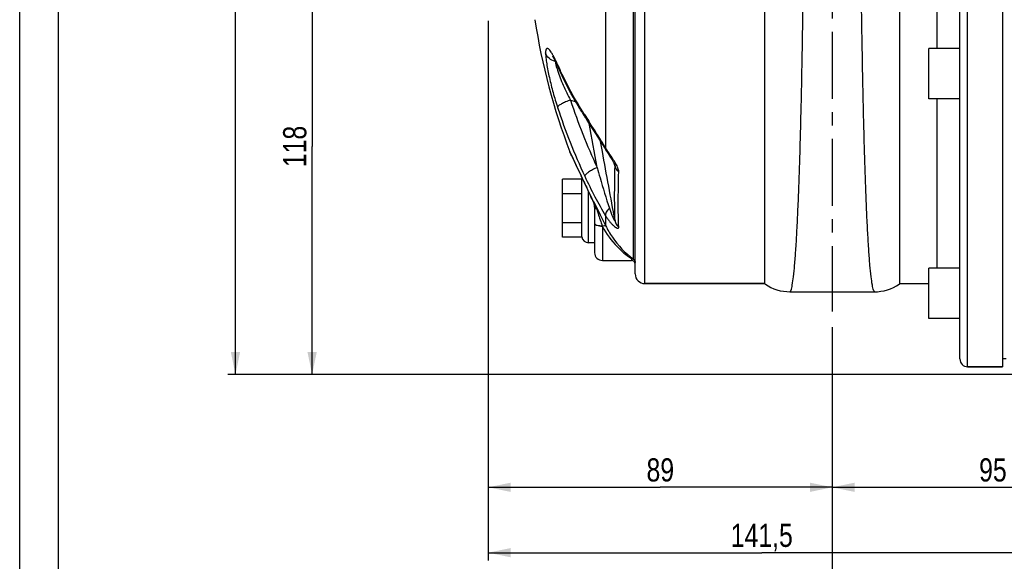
# Model space of a CAD drawing. Header units: millimetres. Extents: x 0 to 841, y 0 to 594.
# Tile 2 of 11: x 0 to 255, y 198 to 338. Entities that reach past the tile are written whole.
import ezdxf

# ---------------------------------------------------------------- set-up
doc = ezdxf.new("R2010")
doc.units = ezdxf.units.MM
doc.header["$LTSCALE"] = 46.2
doc.linetypes.add('CENTER', pattern=[0.6, 0.375, -0.075, 0.075, -0.075])
doc.layers.get('0').update_dxf_attribs({"linetype": 'CONTINUOUS'})
for name, color, linetype in [('ASSI', 7, 'CONTINUOUS'), ('GEOM', 7, 'CONTINUOUS'), ('QUOTE', 7, 'CONTINUOUS')]:
    doc.layers.add(name, color=color, linetype=linetype)
doc.styles.get("Standard").update_dxf_attribs({"font": 'txt', "width": 0.8})
doc.dimstyles.new('DIMSTYLE_1', dxfattribs={"dimtxt": 6, "dimasz": 5.8, "dimexe": 1, "dimexo": 2, "dimgap": 0.75, "dimtad": 1, "dimdec": 3, "dimtxsty": 'Standard', "dimblk": '_FILLED', "dimblk1": '_FILLED', "dimblk2": '_FILLED', "dimcen": 0.09, "dimadec": 3, "dimazin": 2, "dimtp": 0.5, "dimtm": 0.5, "dimtfac": 1, "dimtdec": 3, "dimtofl": 0, "dimtmove": 0, "dimatfit": 3, "dimldrblk": '_FILLED', "dimfxl": 0, "dimtolj": 1, "dimarcsym": 0})
doc.dimstyles.new('DIMSTYLE_3', dxfattribs={"dimtxt": 6, "dimasz": 5.8, "dimexe": 1, "dimexo": 2, "dimgap": 0.75, "dimtad": 1, "dimdec": 3, "dimtxsty": 'Standard', "dimblk": '_FILLED', "dimblk1": '_FILLED', "dimblk2": '_FILLED', "dimcen": 0.09, "dimadec": 3, "dimazin": 2, "dimtp": 0.3, "dimtm": 0.3, "dimtfac": 1, "dimtdec": 3, "dimtofl": 0, "dimtmove": 0, "dimatfit": 3, "dimldrblk": '_FILLED', "dimfxl": 0, "dimtolj": 1, "dimarcsym": 0})

# ---------------------------------------------------------------- blocks, each defined once
blk = doc.blocks.new('_FILLED')
at = {"color": 0, "linetype": 'ByBlock'}
blk.add_solid([(0, 0), (-1, 0.207), (-1, -0.207)], dxfattribs=at)
blk = doc.blocks.new('*D8')
at = {"layer": 'QUOTE', "color": 2, "linetype": 'Continuous'}
for p, q in [((210.25, 258.85), (210.25, 215.39)), ((305.25, 238.04), (305.25, 215.39)), ((210.25, 217.39), (257.75, 217.39)), ((305.25, 217.39), (257.75, 217.39))]:
    blk.add_line(p, q, dxfattribs=at)
at = {"layer": 'QUOTE', "color": 2, "linetype": 'Continuous', "xscale": 5.8, "yscale": 5.8, "zscale": 5.8, "rotation": 180}
blk.add_blockref('_FILLED', (210.25, 217.39), dxfattribs=at)
at = {"layer": 'QUOTE', "color": 2, "linetype": 'Continuous', "xscale": 5.8, "yscale": 5.8, "zscale": 5.8}
blk.add_blockref('_FILLED', (305.25, 217.39), dxfattribs=at)
at = {"layer": 'QUOTE', "color": 2, "linetype": 'Continuous', "insert": (251.8, 224.89), "char_height": 6, "width": 13.2, "attachment_point": 2, "line_spacing_factor": 0.9}
blk.add_mtext('95', dxfattribs=at)
blk = doc.blocks.new('*D9')
at = {"layer": 'QUOTE', "color": 2, "linetype": 'Continuous'}
for p, q in [((121.25, 338.09), (121.25, 215.39)), ((210.25, 253.68), (210.25, 215.39)), ((121.25, 217.39), (165.75, 217.39)), ((210.25, 217.39), (165.75, 217.39))]:
    blk.add_line(p, q, dxfattribs=at)
at = {"layer": 'QUOTE', "color": 2, "linetype": 'Continuous', "xscale": 5.8, "yscale": 5.8, "zscale": 5.8, "rotation": 180}
blk.add_blockref('_FILLED', (121.25, 217.39), dxfattribs=at)
at = {"layer": 'QUOTE', "color": 2, "linetype": 'Continuous', "xscale": 5.8, "yscale": 5.8, "zscale": 5.8}
blk.add_blockref('_FILLED', (210.25, 217.39), dxfattribs=at)
at = {"layer": 'QUOTE', "color": 2, "linetype": 'Continuous', "insert": (165.75, 224.89), "char_height": 6, "width": 13.2, "attachment_point": 2, "line_spacing_factor": 0.9}
blk.add_mtext('89', dxfattribs=at)
blk = doc.blocks.new('*D10')
at = {"layer": 'QUOTE', "color": 2, "linetype": 'Continuous'}
for p, q in [((121.25, 338.09), (121.25, 198.47)), ((262.75, 242.59), (262.75, 198.47)), ((121.25, 200.47), (192, 200.47)), ((262.75, 200.47), (192, 200.47))]:
    blk.add_line(p, q, dxfattribs=at)
at = {"layer": 'QUOTE', "color": 2, "linetype": 'Continuous', "xscale": 5.8, "yscale": 5.8, "zscale": 5.8, "rotation": 180}
blk.add_blockref('_FILLED', (121.25, 200.47), dxfattribs=at)
at = {"layer": 'QUOTE', "color": 2, "linetype": 'Continuous', "xscale": 5.8, "yscale": 5.8, "zscale": 5.8}
blk.add_blockref('_FILLED', (262.75, 200.47), dxfattribs=at)
at = {"layer": 'QUOTE', "color": 2, "linetype": 'Continuous', "insert": (192, 207.97), "char_height": 6, "width": 22.65, "attachment_point": 2, "line_spacing_factor": 0.9}
blk.add_mtext('141,5', dxfattribs=at)
blk = doc.blocks.new('*D12')
at = {"layer": 'QUOTE', "color": 2, "linetype": 'Continuous'}
for p, q in [((210.25, 255.06), (210.25, 181.56)), ((408.75, 237.59), (408.75, 181.56)), ((210.25, 183.56), (309.5, 183.56)), ((408.75, 183.56), (309.5, 183.56))]:
    blk.add_line(p, q, dxfattribs=at)
at = {"layer": 'QUOTE', "color": 2, "linetype": 'Continuous', "xscale": 5.8, "yscale": 5.8, "zscale": 5.8, "rotation": 180}
blk.add_blockref('_FILLED', (210.25, 183.56), dxfattribs=at)
at = {"layer": 'QUOTE', "color": 2, "linetype": 'Continuous', "xscale": 5.8, "yscale": 5.8, "zscale": 5.8}
blk.add_blockref('_FILLED', (408.75, 183.56), dxfattribs=at)
at = {"layer": 'QUOTE', "color": 2, "linetype": 'Continuous', "insert": (309.5, 191.06), "char_height": 6, "width": 25.65, "attachment_point": 2, "line_spacing_factor": 0.9}
blk.add_mtext('198,5', dxfattribs=at)
blk = doc.blocks.new('*D15')
at = {"layer": 'QUOTE', "color": 2, "linetype": 'Continuous'}
for p, q in [((107.2, 364.59), (73.66, 364.59)), ((75.66, 364.59), (75.66, 305.59)), ((75.66, 246.59), (75.66, 305.59)), ((258.75, 246.59), (73.66, 246.59))]:
    blk.add_line(p, q, dxfattribs=at)
at = {"layer": 'QUOTE', "color": 2, "linetype": 'Continuous', "xscale": 5.8, "yscale": 5.8, "zscale": 5.8}
for p, rotation in [((75.66, 364.59), 90), ((75.66, 246.59), 270)]:
    blk.add_blockref('_FILLED', p, dxfattribs=dict(at, rotation=rotation))
at = {"layer": 'QUOTE', "color": 2, "linetype": 'Continuous', "insert": (68.16, 305.59), "char_height": 6, "width": 12.6, "attachment_point": 2, "rotation": 90, "line_spacing_factor": 0.9}
blk.add_mtext('118', dxfattribs=at)
blk = doc.blocks.new('*D17')
at = {"layer": 'QUOTE', "color": 2, "linetype": 'Continuous'}
for p, q in [((188.75, 496.59), (53.83, 496.59)), ((55.83, 496.59), (55.83, 371.59)), ((55.83, 246.59), (55.83, 371.59)), ((258.75, 246.59), (53.83, 246.59))]:
    blk.add_line(p, q, dxfattribs=at)
at = {"layer": 'QUOTE', "color": 2, "linetype": 'Continuous', "xscale": 5.8, "yscale": 5.8, "zscale": 5.8}
for p, rotation in [((55.83, 496.59), 90), ((55.83, 246.59), 270)]:
    blk.add_blockref('_FILLED', p, dxfattribs=dict(at, rotation=rotation))
at = {"layer": 'QUOTE', "color": 2, "linetype": 'Continuous', "insert": (48.33, 371.59), "char_height": 6, "width": 19.8, "attachment_point": 2, "rotation": 90, "line_spacing_factor": 0.9}
blk.add_mtext('250', dxfattribs=at)

msp = doc.modelspace()

# ---------------------------------------------------------------- linework, layer by layer
at = {"color": 7, "linetype": 'Continuous'}
for p, q in [((0, 0), (0, 594)), ((10, 10), (10, 584))]:
    msp.add_line(p, q, dxfattribs=at)
at = {"layer": 'ASSI', "color": 2, "linetype": 'CENTER'}
msp.add_line((210.2542, 501.5916), (210.2542, 262.8539), dxfattribs=at)
at = {"layer": 'ASSI', "color": 7, "linetype": 'Continuous'}
for p, q in [((254.2542, 480.5916), (254.2542, 248.5916)), ((235.2542, 317.9099), (235.2542, 330.9099)), ((243.2542, 330.9099), (235.2542, 330.9099)), ((243.2542, 317.9099), (235.2542, 317.9099)), ((150.7542, 276.0916), (158.2542, 276.0916)), ((243.2542, 274.0843), (235.2542, 274.0843)), ((235.2542, 261.0858), (235.2542, 274.0828)), ((161.7542, 270.0916), (192.7542, 270.0916)), ((227.7542, 270.0916), (235.2542, 270.0916)), ((243.2542, 261.0843), (235.2542, 261.0843)), ((255.2542, 250.5916), (254.2542, 250.5916)), ((245.2542, 248.5916), (254.2542, 248.5916))]:
    msp.add_line(p, q, dxfattribs=at)
msp.add_arc((301.2542, 364.5916), 170, 188.86285, 200.821171, dxfattribs=at)
at = {"layer": 'GEOM', "color": 9, "linetype": 'Continuous'}
for p, q in [((245.2542, 248.5916), (245.2542, 480.5916)), ((161.7542, 270.0916), (161.7542, 459.0916)), ((158.7755, 276.4561), (158.7754, 452.7271)), ((151.5954, 347.0261), (151.5955, 305.2179)), ((142.5158, 317.5803), (143.8409, 317.2248)), ((150.7605, 304.3149), (150.2932, 306.8772)), ((142.3661, 304.1433), (142.3561, 304.1647)), ((142.7087, 303.4081), (142.3661, 304.1433)), ((142.8357, 303.1362), (142.7087, 303.4081)), ((153.9111, 300.935), (153.7586, 301.547)), ((153.9403, 300.8175), (153.9111, 300.935)), ((153.9696, 300.7002), (153.9403, 300.8175)), ((154.0287, 300.4628), (153.9696, 300.7002)), ((145.7659, 296.9216), (145.5343, 297.4083)), ((145.9041, 296.6314), (145.7659, 296.9216)), ((146.727, 294.8951), (146.7125, 294.9399)), ((147.1542, 280.6916), (147.1542, 293.9981)), ((148.5507, 291.2207), (148.5507, 291.2745)), ((148.5507, 291.2743), (148.7999, 290.7643)), ((148.5507, 290.9671), (148.5507, 291.2207)), ((151.5954, 287.6526), (151.5951, 285.1016)), ((150.7279, 284.9815), (150.7542, 284.9026)), ((150.7542, 284.9026), (150.7542, 276.0916)), ((158.2542, 276.5682), (158.2542, 276.0916))]:
    msp.add_line(p, q, dxfattribs=at)
at = {"layer": 'GEOM', "color": 7, "linetype": 'Continuous'}
for p, q in [((243.2542, 250.5916), (243.2542, 478.5916)), ((192.7542, 270.0916), (192.7542, 458.9977)), ((227.7542, 270.0916), (227.7542, 458.9977)), ((159.2542, 272.5916), (159.2542, 456.5916)), ((237.2542, 398.2734), (237.2542, 330.9099)), ((139.1597, 326.4737), (139.3205, 326.1183)), ((139.3207, 326.118), (139.3206, 326.1183)), ((237.2542, 317.9099), (237.2541, 274.0843)), ((142.4119, 304.0326), (142.3561, 304.1647)), ((142.4123, 304.0318), (144.5025, 299.5724)), ((152.2272, 303.7499), (152.8759, 302.7362)), ((153.9963, 300.7068), (153.9963, 300.7069)), ((144.4902, 299.5985), (145.2371, 298.0199)), ((140.4542, 282.0861), (140.4542, 297.0972)), ((145.4542, 297.0972), (140.4542, 297.0972)), ((145.222, 298.0518), (146.0681, 296.2732)), ((145.4542, 282.0861), (145.4542, 297.0972)), ((146.0681, 296.2732), (146.923, 294.4849)), ((145.4542, 293.3444), (140.4542, 293.3444)), ((146.923, 294.4849), (147.2092, 293.882)), ((147.2092, 293.882), (147.4893, 293.2865)), ((147.4893, 293.2865), (147.7593, 292.7063)), ((147.7593, 292.7063), (148.0145, 292.1513)), ((148.0145, 292.1513), (148.2498, 291.6314)), ((148.2498, 291.6314), (148.4598, 291.158)), ((148.4598, 291.158), (148.5125, 291.0372)), ((148.5977, 290.8152), (148.6484, 290.6479)), ((148.6484, 290.6479), (148.6903, 290.4716)), ((148.7439, 290.0958), (148.7537, 289.898)), ((148.7542, 290.087), (148.7542, 278.0916)), ((145.4542, 285.8389), (140.4542, 285.8389)), ((145.4542, 282.0861), (140.4542, 282.0861)), ((148.7542, 280.6916), (147.1542, 280.6916)), ((192.7542, 270.0916), (161.7542, 270.0916)), ((192.7849, 270.0696), (192.935, 269.9644)), ((227.5319, 269.936), (227.7241, 270.0701)), ((199.2652, 267.9916), (221.2431, 267.9916)), ((254.2542, 248.5916), (245.2542, 248.5916))]:
    msp.add_line(p, q, dxfattribs=at)
for points in [[(137.833, 328.951), (137.8314, 328.9528), (137.8354, 328.9477), (137.8594, 328.9162), (137.9025, 328.8561), (137.96, 328.7712), (138.0308, 328.661), (138.115, 328.5235), (138.2107, 328.3602), (138.3175, 328.1703), (138.4354, 327.9527), (138.5628, 327.7092), (138.6994, 327.4394)], [(138.6994, 327.4394), (138.8451, 327.1428), (138.9987, 326.8207), (139.1597, 326.4737)], [(146.4409, 312.9127), (146.9412, 312.1272), (147.6408, 311.0339)], [(147.6408, 311.0339), (148.9528, 308.9873), (149.5602, 308.0359), (150.1626, 307.0855), (150.7671, 306.1209), (151.362, 305.156)], [(151.362, 305.156), (151.7736, 304.4776), (151.8882, 304.2908), (152.002, 304.1075), (152.2272, 303.7499)], [(152.8759, 302.7362), (153.0806, 302.4134), (153.1797, 302.2548), (153.276, 302.0987), (153.3684, 301.9464), (153.4567, 301.7981), (153.5402, 301.6544), (153.6177, 301.5174), (153.6882, 301.3885), (153.752, 301.2676)], [(153.752, 301.2676), (153.8094, 301.1541), (153.86, 301.049), (153.903, 300.954), (153.938, 300.8713), (153.9575, 300.8218)], [(153.9575, 300.8218), (153.965, 300.8019), (153.9836, 300.749), (153.9936, 300.7169), (153.9963, 300.7069)], [(148.5125, 291.0371), (148.5395, 290.9728), (148.5977, 290.8152)], [(148.6903, 290.4716), (148.7225, 290.2873), (148.7439, 290.0958)], [(192.935, 269.9644), (193.6283, 269.5232), (194.3615, 269.1294), (195.1341, 268.7864), (195.9407, 268.4996), (196.7709, 268.2747), (197.6191, 268.1141), (198.4812, 268.0193), (199.2648, 267.9917)], [(221.2436, 267.9917), (221.9725, 268.0156), (222.8354, 268.1061), (223.6847, 268.2627), (224.5163, 268.4837), (225.3249, 268.7668), (226.0998, 269.1064), (226.8357, 269.4973), (227.5319, 269.936)]]:
    msp.add_lwpolyline(points, dxfattribs=at)
at = {"layer": 'GEOM', "color": 9, "linetype": 'Continuous'}
for centre, radius, start, end in [((140.2154, 327.3062), 1.661, 167.931977, 169.815282), ((227.7485, 366.3761), 97.0225, 204.094014, 204.477417), ((228.222, 366.592), 97.5429, 204.477587, 205.048642), ((159.2506, 331.6795), 21.1045, 195.59465, 197.546227), ((292.0657, 366.5448), 157.3617, 198.129082, 204.954532), ((291.8743, 365.6617), 160.6714, 198.129064, 204.954504), ((630.9439, 622.0159), 574.4618, 212.4544718, 212.644032), ((968.6196, 688.7006), 911.3611, 205.0282059, 205.4262762), ((942.8515, 676.4475), 882.8281, 205.4819351, 205.6036092), ((-47.9027, 201.6711), 215.8104, 25.392753, 25.605945), ((79.6994, 260.8399), 75.1548, 23.970894, 24.355632), ((101.8126, 270.6655), 50.9569, 23.478701, 23.977474), ((148.9214, 291.2146), 0.4457, 203.46749, 213.719225), ((145.0902, 290.0673), 3.665, 12.617649, 19.231342), ((133.271, 284.2291), 16.8258, 17.627776, 24.727039), ((145.0758, 290.0645), 3.6796, 9.444177, 12.611894), ((145.548, 289.8509), 3.2056, 6.969419, 10.433091), ((145.1733, 290.0789), 3.5812, 3.182429, 9.472903), ((938.7796, 677.1902), 879.4276, 206.0660042, 206.4774335), ((145.4724, 289.8421), 3.2817, 1.159476, 6.962322), ((145.2824, 290.0867), 3.4718, 0.003639, 3.15314), ((145.4394, 289.841), 3.3147, 0.001869, 1.166497), ((149.3686, 290.0874), 0.6145, 180.036445, 188.779656), ((158.2554, 275.6035), 0.9988, 0.005101, 58.617757)]:
    msp.add_arc(centre, radius, start, end, dxfattribs=at)
at = {"layer": 'GEOM', "color": 7, "linetype": 'Continuous'}
for centre, radius, start, end in [((237.2673, 370.6356), 107.6168, 211.534669, 211.99464), ((237.7974, 370.9667), 108.2418, 211.994622, 212.434617), ((147.1542, 296.7916), 1.7, 160.649406, 172.5), ((147.1542, 282.3916), 1.7, 187.5, 270), ((150.7542, 278.0916), 2, 180, 270), ((158.2542, 275.0916), 1, 0, 90), ((161.7542, 272.5916), 2.5, 180, 270), ((245.2542, 250.5916), 2, 180, 270)]:
    msp.add_arc(centre, radius, start, end, dxfattribs=at)
at = {"layer": 'GEOM', "color": 9, "linetype": 'Continuous'}
for points, knots in [([(199.265, 267.9917), (199.3288, 267.9917), (199.4265, 268.0904), (199.511, 268.2478), (199.6289, 268.5371), (199.7623, 269.0329), (199.9941, 270.1812), (200.255, 272.147), (200.5477, 275.1254), (200.8301, 278.9086), (201.1023, 283.4637), (201.3596, 288.7513), (201.6011, 294.7251), (201.8257, 301.3331), (202.1104, 311.2391), (202.411, 324.7316), (202.694, 341.9145), (202.9142, 359.9763), (203.0783, 378.2843), (203.2265, 401.3488), (203.302, 422.6656), (203.3107, 441.4875), (203.2831, 452.0032), (203.2352, 458.9575), (203.1639, 462.9484), (203.1214, 464.3972), (203.0918, 464.9804)], [0, 0, 0, 0, 0.00097105, 0.00176709, 0.00280982, 0.00567072, 0.00958897, 0.02060791, 0.03581943, 0.05510634, 0.07830773, 0.10522512, 0.13562588, 0.16924577, 0.20579167, 0.286361, 0.37451941, 0.46718257, 0.56110615, 0.65300042, 0.81800827, 0.88534136, 0.93928696, 0.9779563, 0.99111799, 1, 1, 1, 1]), ([(221.2434, 267.9917), (221.1795, 267.9917), (221.0818, 268.0904), (220.9974, 268.2478), (220.8794, 268.5371), (220.746, 269.0329), (220.5142, 270.1812), (220.2534, 272.147), (219.9607, 275.1254), (219.6782, 278.9086), (219.4061, 283.4637), (219.1487, 288.7513), (218.9072, 294.7251), (218.6827, 301.3331), (218.3979, 311.2391), (218.0973, 324.7316), (217.8143, 341.9145), (217.5941, 359.9763), (217.43, 378.2843), (217.2818, 401.3488), (217.2063, 422.6656), (217.1976, 441.4875), (217.2252, 452.0032), (217.2732, 458.9575), (217.3444, 462.9484), (217.3869, 464.3972), (217.4166, 464.9804)], [0, 0, 0, 0, 0.00097105, 0.00176709, 0.00280982, 0.00567072, 0.00958897, 0.02060791, 0.03581943, 0.05510634, 0.07830773, 0.10522512, 0.13562588, 0.16924577, 0.20579167, 0.286361, 0.37451941, 0.46718257, 0.56110615, 0.65300042, 0.81800827, 0.88534136, 0.93928696, 0.9779563, 0.99111799, 1, 1, 1, 1]), ([(138.4226, 328.3684), (138.2734, 328.6645), (137.9892, 329.2051), (137.5644, 329.9221), (137.1824, 330.4612), (136.8793, 330.7875), (136.6523, 330.9273), (136.5075, 330.9653), (136.3717, 330.9311), (136.2643, 330.8249), (136.1831, 330.6612), (136.091, 330.3255), (136.0697, 330.0362), (136.0623, 329.8248)], [0, 0, 0, 0, 0.21652428, 0.39887233, 0.54361834, 0.64833494, 0.68628062, 0.71656405, 0.74348387, 0.77351456, 0.81200853, 0.86183558, 1, 1, 1, 1]), ([(136.0623, 329.8248), (136.0743, 329.3973), (136.1497, 328.4536), (136.4406, 326.3073), (137.0388, 323.2881), (137.9898, 319.5069), (138.7618, 316.9414), (139.1789, 315.6674)], [0, 0, 0, 0, 0.08829324, 0.19522749, 0.44709812, 0.72322119, 1, 1, 1, 1]), ([(139.1789, 326.7681), (139.1151, 326.911), (138.8716, 327.4485), (138.6178, 327.9813), (138.4226, 328.3684)], [0, 0, 0, 0, 0.26519522, 1, 1, 1, 1]), ([(138.5805, 327.5999), (138.5886, 327.5345), (138.6288, 327.2502), (138.685, 326.9682), (138.7337, 326.7523)], [0, 0, 0, 0, 0.22933706, 1, 1, 1, 1]), ([(138.7337, 326.7523), (138.7472, 326.6923), (138.8056, 326.4423), (138.8707, 326.194), (138.9231, 326.006)], [0, 0, 0, 0, 0.23964039, 1, 1, 1, 1]), ([(139.3206, 326.1184), (139.2531, 326.2698), (139.1944, 326.4893), (139.1799, 326.7114), (139.1789, 326.7681)], [0, 0, 0, 0, 0.74514482, 1, 1, 1, 1]), ([(139.1281, 325.317), (139.543, 323.9996), (140.5886, 321.3753), (141.8322, 318.8442), (142.5159, 317.5803)], [0, 0, 0, 0, 0.49010255, 1, 1, 1, 1]), ([(146.2027, 313.7429), (145.6063, 314.6815), (143.3067, 318.4274), (141.2433, 322.319), (139.8532, 325.2936)], [0, 0, 0, 0, 0.25299154, 1, 1, 1, 1]), ([(142.5158, 317.5805), (142.0866, 317.4494), (141.2859, 317.1641), (140.253, 316.6747), (139.5756, 316.2398), (139.2567, 315.8994), (139.1823, 315.7371), (139.1789, 315.6674)], [0, 0, 0, 0, 0.34162388, 0.64536121, 0.87080718, 0.94686498, 1, 1, 1, 1]), ([(146.4409, 312.9127), (146.4029, 312.9724), (146.2651, 313.2285), (146.2064, 313.5238), (146.2027, 313.7429)], [0, 0, 0, 0, 0.24419024, 1, 1, 1, 1]), ([(151.5955, 305.2179), (151.2245, 305.8339), (149.7912, 308.1565), (148.3092, 310.4483), (147.2252, 312.1409)], [0, 0, 0, 0, 0.26350536, 1, 1, 1, 1]), ([(151.6782, 304.6348), (151.6542, 304.6746), (151.5695, 304.8564), (151.568, 305.0681), (151.595, 305.2184)], [0, 0, 0, 0, 0.23340566, 1, 1, 1, 1]), ([(152.4295, 303.9297), (152.3569, 304.0384), (152.0736, 304.4644), (151.7961, 304.8942), (151.5955, 305.2179)], [0, 0, 0, 0, 0.25563534, 1, 1, 1, 1]), ([(153.9479, 301.6288), (153.8252, 301.8287), (153.3311, 302.6036), (152.8098, 303.3606), (152.4295, 303.9297)], [0, 0, 0, 0, 0.25523566, 1, 1, 1, 1]), ([(154.0287, 300.4628), (154.0301, 300.4783), (154.0295, 300.5608), (154.0125, 300.6421), (153.9964, 300.7068)], [0, 0, 0, 0, 0.18973465, 1, 1, 1, 1]), ([(154.9881, 299.0113), (154.9966, 299.3419), (154.7952, 300.0802), (154.461, 300.7413), (154.2589, 301.101)], [0, 0, 0, 0, 0.44489396, 1, 1, 1, 1]), ([(149.3949, 300.1541), (148.9822, 299.9749), (148.2124, 299.5995), (147.2245, 298.9959), (146.5793, 298.4881), (146.2777, 298.1152), (146.2059, 297.9465), (146.2027, 297.8746)], [0, 0, 0, 0, 0.33726337, 0.6403764, 0.86834399, 0.94608477, 1, 1, 1, 1]), ([(149.3949, 300.1541), (149.6466, 299.2625), (150.6595, 295.7296), (151.7289, 292.2127), (152.5769, 289.598)], [0, 0, 0, 0, 0.25208602, 1, 1, 1, 1]), ([(154.0287, 286.3995), (153.9562, 288.4239), (153.9106, 293.113), (153.9744, 297.8008), (154.0287, 300.4628)], [0, 0, 0, 0, 0.43208782, 1, 1, 1, 1]), ([(154.0287, 300.4628), (154.0912, 300.1859), (154.3361, 299.6343), (154.7496, 299.2008), (154.9881, 299.0113)], [0, 0, 0, 0, 0.48237348, 1, 1, 1, 1]), ([(154.9881, 284.6721), (154.9007, 286.7422), (154.8447, 291.5239), (154.9221, 296.3038), (154.9881, 299.0113)], [0, 0, 0, 0, 0.43343661, 1, 1, 1, 1]), ([(146.2027, 297.8746), (147.0305, 296.0949), (148.7352, 292.6372), (150.61, 289.2665), (151.5954, 287.6526)], [0, 0, 0, 0, 0.50931848, 1, 1, 1, 1]), ([(148.1656, 291.8337), (148.0761, 292.0314), (147.7124, 292.8277), (147.3405, 293.6203), (147.0582, 294.2151)], [0, 0, 0, 0, 0.24795833, 1, 1, 1, 1]), ([(148.7006, 290.4314), (148.6925, 290.4756), (148.655, 290.6574), (148.6012, 290.8359), (148.5507, 290.9671)], [0, 0, 0, 0, 0.24236402, 1, 1, 1, 1]), ([(149.3067, 289.3245), (149.2326, 289.3674), (148.9913, 289.528), (148.7929, 289.7891), (148.7614, 289.9936)], [0, 0, 0, 0, 0.29261434, 1, 1, 1, 1]), ([(149.3067, 289.3245), (149.4232, 288.9585), (149.8906, 287.5088), (150.37, 286.063), (150.7279, 284.9815)], [0, 0, 0, 0, 0.2521602, 1, 1, 1, 1]), ([(152.577, 289.598), (152.4087, 289.4331), (152.1107, 289.103), (151.7019, 288.4877), (151.5333, 287.9522), (151.5952, 287.6529)], [0, 0, 0, 0, 0.31563232, 0.59054265, 1, 1, 1, 1]), ([(152.5769, 289.598), (152.6879, 289.2559), (152.8622, 288.7484), (153.1142, 288.085), (153.2784, 287.6825), (153.4141, 287.3699), (153.5168, 287.1443), (153.6204, 286.9286), (153.7241, 286.7261), (153.8238, 286.5497), (153.9065, 286.4171), (153.9635, 286.3534), (154.0028, 286.3141), (154.0381, 286.3509), (154.0303, 286.3805), (154.0287, 286.3995)], [0, 0, 0, 0, 0.29360208, 0.43784118, 0.57924419, 0.64838612, 0.71599868, 0.78152167, 0.8438621, 0.90106516, 0.94887985, 0.96632692, 0.97717025, 0.98441961, 1, 1, 1, 1]), ([(150.7542, 284.9026), (150.4984, 284.9026), (150.0202, 284.9344), (149.4616, 285.0505), (149.1024, 285.1991), (148.8779, 285.3329), (148.7542, 285.4952), (148.7542, 285.5973)], [0, 0, 0, 0, 0.34401343, 0.64269312, 0.76372554, 0.862633, 1, 1, 1, 1]), ([(150.728, 284.9815), (150.2849, 284.9835), (149.6696, 285.0488), (149.012, 285.3045), (148.799, 285.4994), (148.7666, 285.5999)], [0, 0, 0, 0, 0.6251458, 0.85098627, 1, 1, 1, 1]), ([(151.5954, 287.6526), (151.7441, 287.4055), (152.0516, 286.9275), (152.5476, 286.2557), (153.0629, 285.6524), (153.5815, 285.1361), (154.0736, 284.7381), (154.463, 284.5032), (154.7285, 284.4257), (154.8822, 284.4288), (154.9853, 284.5309), (154.99, 284.6234), (154.9881, 284.6721)], [0, 0, 0, 0, 0.17353082, 0.34171526, 0.50207547, 0.65066555, 0.78105546, 0.88325716, 0.92029761, 0.94764741, 0.97070575, 1, 1, 1, 1]), ([(154.0287, 286.3995), (154.09, 286.0745), (154.3224, 285.4354), (154.7429, 284.9022), (154.9881, 284.6721)], [0, 0, 0, 0, 0.49582698, 1, 1, 1, 1]), ([(150.7279, 284.9815), (150.9044, 285.0582), (151.1549, 285.1444), (151.4529, 285.1675), (151.5669, 285.1332), (151.5952, 285.1015)], [0, 0, 0, 0, 0.63892222, 0.85891325, 1, 1, 1, 1]), ([(150.7542, 284.9026), (151.7818, 282.9986), (154.0354, 279.9147), (156.9283, 277.4639), (158.2542, 276.5682)], [0, 0, 0, 0, 0.57487478, 1, 1, 1, 1]), ([(151.5951, 285.1016), (152.1102, 284.0637), (154.0177, 280.8074), (156.6679, 277.9949), (158.7755, 276.4561)], [0, 0, 0, 0, 0.30747723, 1, 1, 1, 1]), ([(158.2542, 276.5682), (158.3, 276.572), (158.4794, 276.5772), (158.6606, 276.5239), (158.7755, 276.4561)], [0, 0, 0, 0, 0.25622673, 1, 1, 1, 1]), ([(158.2542, 276.5682), (158.5079, 276.5682), (159.032, 276.3709), (159.2542, 275.851), (159.2542, 275.6035)], [0, 0, 0, 0, 0.5062532, 1, 1, 1, 1])]:
    msp.add_open_spline(points, degree=3, knots=knots, dxfattribs=at)
at = {"layer": 'GEOM', "color": 7, "linetype": 'Continuous'}
for points, knots in [([(138.5805, 327.5998), (137.9937, 327.7337), (136.897, 328.2569), (136.2135, 329.2863), (136.0624, 329.8248)], [0, 0, 0, 0, 0.51832362, 1, 1, 1, 1]), ([(145.543, 314.3505), (144.9563, 315.3065), (142.6941, 319.126), (140.6749, 323.0899), (139.3207, 326.118)], [0, 0, 0, 0, 0.25270547, 1, 1, 1, 1])]:
    msp.add_open_spline(points, degree=3, knots=knots, dxfattribs=at)
at = {"layer": 'GEOM', "color": 9, "linetype": 'Continuous'}
for points in [[(149.3949, 300.1541), (148.703, 303.9479), (148.0112, 307.7417), (147.3197, 311.5356)], [(154.0287, 286.3995), (152.9391, 292.3712), (151.8496, 298.343), (150.7605, 304.3149)], [(154.2589, 301.101), (154.1589, 301.279), (154.0547, 301.4547), (153.9479, 301.6288)], [(148.7666, 285.5999), (148.7586, 285.6246), (148.7542, 285.6508), (148.7542, 285.6768)]]:
    msp.add_open_spline(points, degree=3, dxfattribs=at)

# ---------------------------------------------------------------- dimensions: what is measured, and where the dimension line sits
at = {"layer": 'QUOTE', "color": 2, "linetype": 'Continuous'}
for base, p1, p2, angle, dimstyle, picture, middle in [((55.8334, 246.5916), (190.7542, 496.5916), (260.7542, 246.5916), 270, 'DIMSTYLE_1', '*D17', (55.8334, 371.1916)), ((75.6569, 246.5916), (109.2034, 364.5916), (260.7542, 246.5916), 270, 'DIMSTYLE_3', '*D15', (75.6569, 305.1916)), ((121.2542, 217.3889), (210.2542, 255.6841), (121.2542, 340.0916), 180, 'DIMSTYLE_3', '*D9', (165.3542, 217.3889)), ((210.2542, 217.3889), (305.2542, 240.0396), (210.2542, 260.8539), 180, 'DIMSTYLE_3', '*D8', (251.3997, 217.3889))]:
    dim = msp.add_linear_dim(base=base, p1=p1, p2=p2, angle=angle, dimstyle=dimstyle, dxfattribs=at)
    dim.commit()
    dim.dimension.update_dxf_attribs({"geometry": picture, "text_midpoint": middle, "dimtype": 160})
for base, p1, p2, picture, middle in [((262.7542, 200.4729), (121.2542, 340.0916), (262.7542, 244.5916), '*D10', (191.6042, 200.4729)), ((408.7542, 183.5569), (210.2542, 257.059), (408.7542, 239.5916), '*D12', (309.1042, 183.5569))]:
    dim = msp.add_linear_dim(base=base, p1=p1, p2=p2, dimstyle='DIMSTYLE_1', dxfattribs=at)
    dim.commit()
    dim.dimension.update_dxf_attribs({"geometry": picture, "text_midpoint": middle, "dimtype": 160})

doc.saveas('drawing.dxf')
